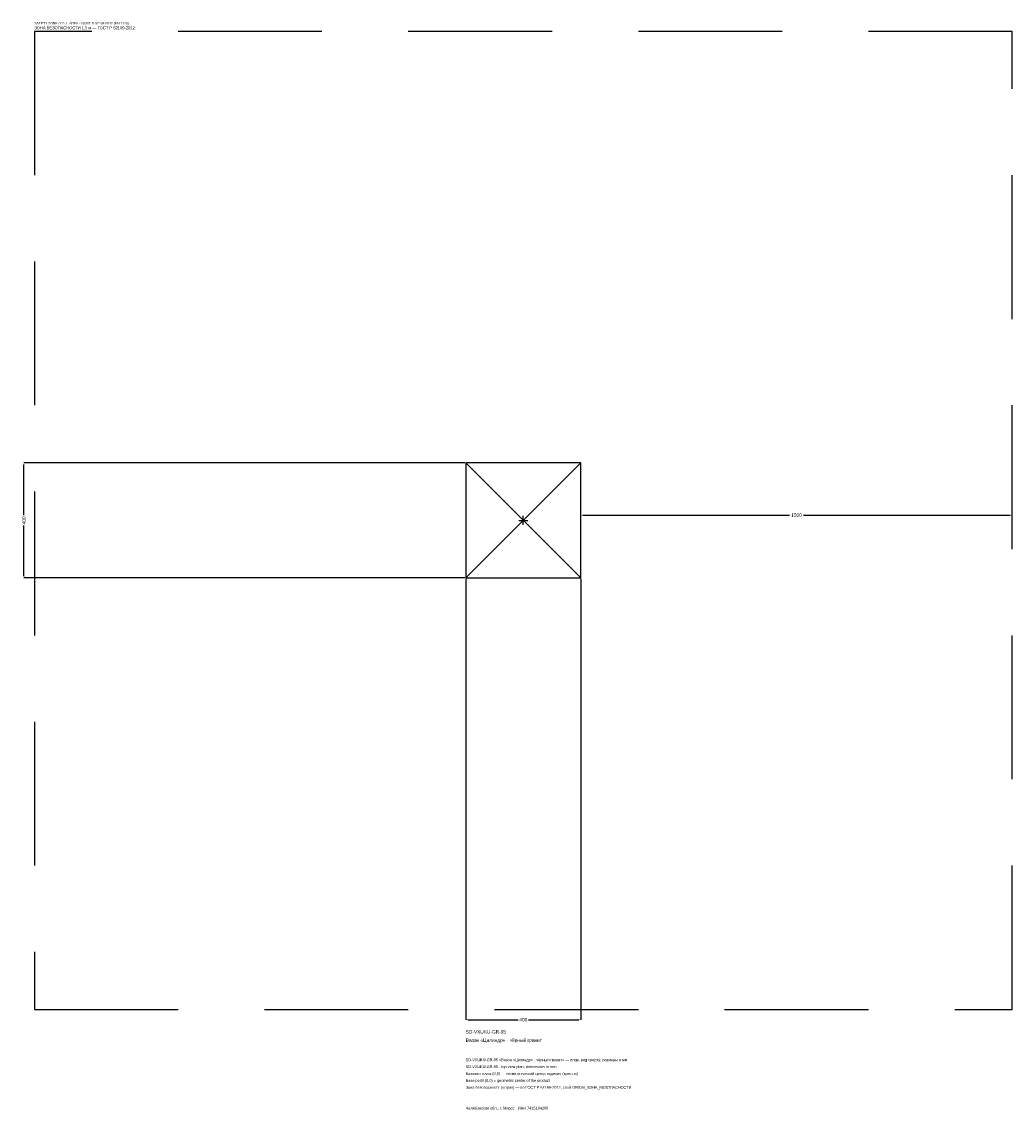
# Model space of a CAD drawing. Header units: metres. Extents: x -1744 to 1700, y -2050 to 1733.
import ezdxf

# ---------------------------------------------------------------- set-up
doc = ezdxf.new("R2010")
doc.units = ezdxf.units.M
doc.linetypes.add('DASHED', pattern=[800, 500, -300])
for name, color, linetype in [('ЗСК_ДАННЫЕ', 3, 'Continuous'), ('ЗСК_ЗОНА_БЕЗОПАСНОСТИ', 1, 'Continuous'), ('ЗСК_КОНТУР', 7, 'Continuous'), ('ЗСК_РАЗМЕРЫ', 8, 'Continuous')]:
    doc.layers.add(name, color=color, linetype=linetype)
doc.dimstyles.new('ORION', dxfattribs={"dimtxt": 12, "dimasz": 7.2, "dimexe": 1.25, "dimexo": 3.6, "dimtad": 1, "dimdec": 0, "dimcen": 2.5, "dimazin": 3, "dimtfac": 1, "dimtmove": 0, "dimatfit": 3})

# ---------------------------------------------------------------- blocks, each defined once
blk = doc.blocks.new('_CLOSEDFILLED')
at = {"color": 0, "linetype": 'BYBLOCK'}
blk.add_solid([(-1, 0.16), (0, 0), (-1, -0.16)], dxfattribs=at)
blk = doc.blocks.new('*D1')
for p, q in [((-200, -203.6), (-200, -1736)), ((200, -203.6), (200, -1736)), ((-192.8, -1736), (-18, -1736)), ((18, -1736), (192.8, -1736))]:
    blk.add_line(p, q)
at = {"layer": 'Defpoints'}
for p in [(-200, -200), (200, -200), (-200, -1736)]:
    blk.add_point(p, dxfattribs=at)
at = {"layer": 'ЗСК_РАЗМЕРЫ', "xscale": 7.199999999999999, "yscale": 7.199999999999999, "rotation": 180}
blk.add_blockref('_CLOSEDFILLED', (-200, -1736), dxfattribs=at)
at = {"layer": 'ЗСК_РАЗМЕРЫ', "xscale": 7.199999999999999, "yscale": 7.199999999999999}
blk.add_blockref('_CLOSEDFILLED', (200, -1736), dxfattribs=at)
at = {"layer": 'ЗСК_РАЗМЕРЫ', "insert": (0, -1736), "char_height": 12, "attachment_point": 5}
blk.add_mtext('400', dxfattribs=at)
blk = doc.blocks.new('*D2')
for p, q in [((-203.6, 200), (-1736, 200)), ((-1736, 18), (-1736, 192.8)), ((-1736, -192.8), (-1736, -18)), ((-203.6, -200), (-1736, -200))]:
    blk.add_line(p, q)
at = {"layer": 'Defpoints'}
for p in [(-200, 200), (-1736, -200), (-200, -200)]:
    blk.add_point(p, dxfattribs=at)
at = {"layer": 'ЗСК_РАЗМЕРЫ', "xscale": 7.199999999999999, "yscale": 7.199999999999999}
for p, rotation in [((-1736, 200), 90), ((-1736, -200), 270)]:
    blk.add_blockref('_CLOSEDFILLED', p, dxfattribs=dict(at, rotation=rotation))
at = {"layer": 'ЗСК_РАЗМЕРЫ', "insert": (-1736, 0), "char_height": 12, "attachment_point": 5, "rotation": 90}
blk.add_mtext('400', dxfattribs=at)
blk = doc.blocks.new('*D3')
for p, q in [((200, 3.6), (200, 18)), ((207.2, 18), (926, 18)), ((974, 18), (1692.8, 18)), ((1700, 3.6), (1700, 18))]:
    blk.add_line(p, q)
at = {"layer": 'Defpoints'}
for p in [(200, 18), (200, 0), (1700, 0)]:
    blk.add_point(p, dxfattribs=at)
at = {"layer": 'ЗСК_РАЗМЕРЫ', "xscale": 7.199999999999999, "yscale": 7.199999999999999, "rotation": 180}
blk.add_blockref('_CLOSEDFILLED', (200, 18), dxfattribs=at)
at = {"layer": 'ЗСК_РАЗМЕРЫ', "xscale": 7.199999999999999, "yscale": 7.199999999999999}
blk.add_blockref('_CLOSEDFILLED', (1700, 18), dxfattribs=at)
at = {"layer": 'ЗСК_РАЗМЕРЫ', "insert": (950, 18), "char_height": 12, "attachment_point": 5}
blk.add_mtext('1500', dxfattribs=at)
blk = doc.blocks.new('ОРИОН SD-VXUKU-GR-95 Вазон Цилиндр · чёрный гранит')
at = {"layer": 'ЗСК_ЗОНА_БЕЗОПАСНОСТИ', "linetype": 'DASHED'}
blk.add_lwpolyline([(-1700, -1700), (1700, -1700), (1700, 1700), (-1700, 1700)], close=True, dxfattribs=at)
at = {"layer": 'ЗСК_КОНТУР'}
for p, q in [((-200, -200), (200, 200)), ((-200, 200), (200, -200))]:
    blk.add_line(p, q, dxfattribs=at)
blk.add_lwpolyline([(-200, -200), (200, -200), (200, 200), (-200, 200)], close=True, dxfattribs=at)
at = {"layer": 'ЗСК_РАЗМЕРЫ'}
for p, q in [((-16, 0), (16, 0)), ((0, -16), (0, 16))]:
    blk.add_line(p, q, dxfattribs=at)
at = {"layer": 'ЗСК_ДАННЫЕ'}
for tag, p in [('АРТИКУЛ', (-200, -1784)), ('НАИМЕНОВАНИЕ', (-200, -1812.8))]:
    blk.add_attdef(tag, p, '', height=12, dxfattribs=at)
at = {"layer": 'ЗСК_ДАННЫЕ', "flags": 1}
for tag, p in [('ПРОИЗВОДИТЕЛЬ', (-200, -1841.6)), ('ТЕЛЕФОН', (-200, -1870.4)), ('САЙТ', (-200, -1928)), ('АДРЕС', (-200, -1956.8)), ('РЕКВИЗИТЫ', (-200, -1985.6)), ('ГАБАРИТЫ', (-200, -2014.4)), ('ЗОНА_БЕЗОПАСНОСТИ', (-200, -2043.2))]:
    blk.add_attdef(tag, p, '', height=12, dxfattribs=at)
at = {"layer": 'ЗСК_ЗОНА_БЕЗОПАСНОСТИ', "color": 1}
for s, height, p in [('SAFETY ZONE / FALL AREA - GOST R 52169-2012 (EN 1176)', 8.4, (-1700, 1724)), ('ЗОНА БЕЗОПАСНОСТИ 1,5 м — ГОСТ Р 52169-2012', 10.2, (-1700, 1707.2))]:
    blk.add_text(s, height=height, dxfattribs=at).set_placement(p)
at = {"layer": 'ЗСК_РАЗМЕРЫ'}
dim = blk.add_linear_dim(base=(-1736, -200), p1=(-200, -200), p2=(-200, 200), angle=90, dimstyle='ORION', dxfattribs=at)
dim.commit()
dim.dimension.update_dxf_attribs({"geometry": '*D2', "text_midpoint": (-1736, 0)})
for base, p1, p2, picture, middle in [((200, 18), (200, 0), (1700, 0), '*D3', (950, 18)), ((-200, -1736), (-200, -200), (200, -200), '*D1', (0, -1736))]:
    dim = blk.add_linear_dim(base=base, p1=p1, p2=p2, dimstyle='ORION', dxfattribs=at)
    dim.commit()
    dim.dimension.update_dxf_attribs({"geometry": picture, "text_midpoint": middle})

msp = doc.modelspace()

# ---------------------------------------------------------------- block references
msp.add_blockref('ОРИОН SD-VXUKU-GR-95 Вазон Цилиндр · чёрный гранит', (0, 0)).add_auto_attribs({'АРТИКУЛ': 'SD-VXUKU-GR-95', 'НАИМЕНОВАНИЕ': 'Вазон «Цилиндр» · чёрный гранит'})

# ---------------------------------------------------------------- texts
at = {"layer": 'ЗСК_ДАННЫЕ', "color": 3}
for s, p in [('SD-VXUKU-GR-95 «Вазон «Цилиндр» · чёрный гранит» — план, вид сверху, размеры в мм', (-200, -1880)), ('SD-VXUKU-GR-95 - top view plan, dimensions in mm', (-200, -1904)), ('Челябинская обл., г. Миасс · ИНН 7415104200', (-200, -2048))]:
    msp.add_text(s, height=9.6, dxfattribs=at).set_placement(p)
at = {"layer": 'ЗСК_ДАННЫЕ', "color": 7}
for s, p in [('Базовая точка (0,0) — геометрический центр изделия (крестик)', (-200, -1928)), ('Base point (0,0) = geometric center of the product', (-200, -1952))]:
    msp.add_text(s, height=9.6, dxfattribs=at).set_placement(p)
at = {"layer": 'ЗСК_ДАННЫЕ', "color": 1}
msp.add_text('Зона безопасности (штрих) — по ГОСТ Р 52169-2012, слой ORION_ЗОНА_БЕЗОПАСНОСТИ', height=9.6, dxfattribs=at).set_placement((-200, -1976))

doc.saveas('drawing.dxf')
